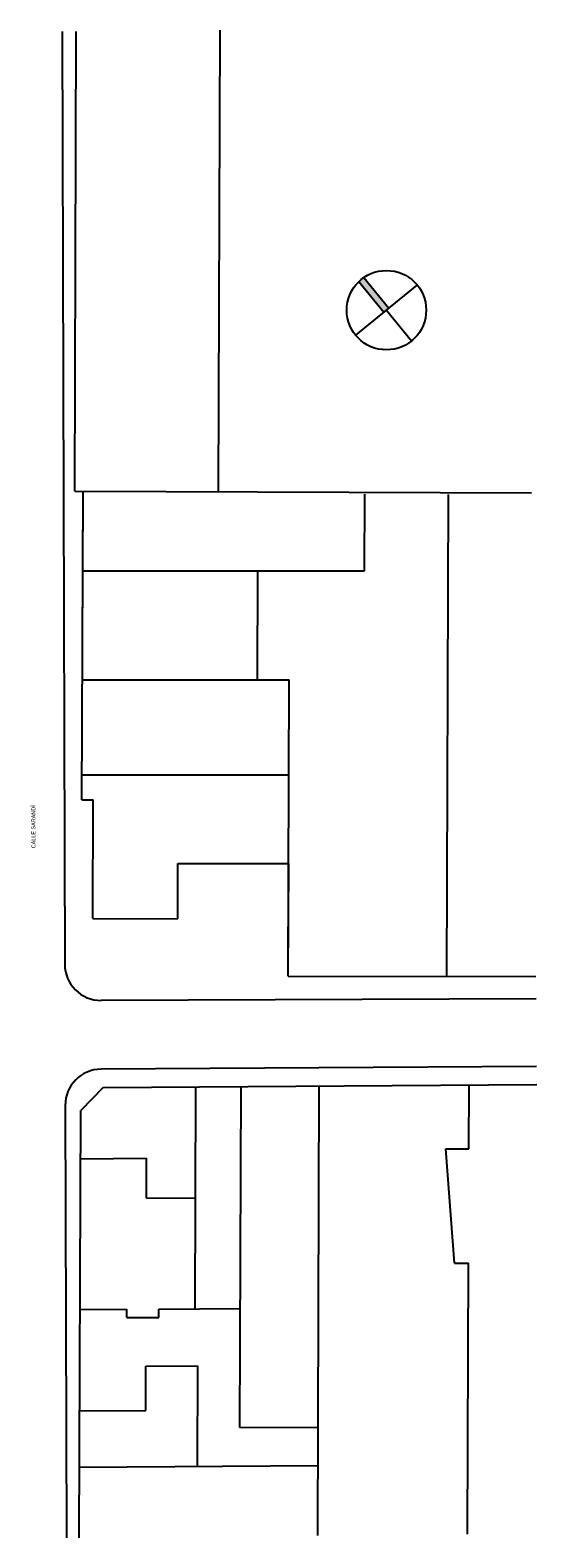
# Model space of a CAD drawing. Header units: metres. Extents: x -18231 to -17951, y 15132 to 15402.
# Tile 123 of 144: x -18092 to -18045, y 15133 to 15272. Entities that reach past the tile are written whole.
import ezdxf

# ---------------------------------------------------------------- set-up
doc = ezdxf.new("R2010")
doc.units = ezdxf.units.M
doc.layers.get('0').update_dxf_attribs({"color": 1})
doc.layers.add('TEXTOS', color=1, linetype='Continuous')
doc.styles.add('Romans', font='arial.ttf', dxfattribs={"height": 0.2})

# ---------------------------------------------------------------- blocks, each defined once
blk = doc.blocks.new('A$C85d177ad')
at = {"linetype": 'ByBlock'}
h = blk.add_hatch(color=0, dxfattribs=at)
h.dxf.hatch_style = 1
h.paths.add_polyline_path([(4.57, 4.63), (5.18, 5.13), (2.11, 8.89, 0.040629), (1.5, 8.39)])
at = {"color": 0, "linetype": 'ByBlock'}
for p, q in [((1.1, 1.79), (8.65, 7.96)), ((1.5, 8.39), (4.57, 4.63)), ((2.11, 8.89), (5.18, 5.13)), ((4.88, 4.88), (7.96, 1.1))]:
    blk.add_line(p, q, dxfattribs=at)
blk.add_circle((4.88, 4.88), 4.88, dxfattribs=at)

msp = doc.modelspace()

# ---------------------------------------------------------------- linework, layer by layer
at = {"linetype": 'ByBlock', "lineweight": -2}
for p, q in [((-18074.247, 15229.563), (-18074.102, 15272.06)), ((-18088.662, 15271.931), (-18088.421, 15185.907)), ((-18087.511, 15229.545), (-18087.366, 15271.943)), ((-18087.511, 15229.545), (-18045.421, 15229.401)), ((-18086.837, 15201.084), (-18086.74, 15229.543)), ((-18086.837, 15201.084), (-18086.741, 15229.349)), ((-18060.819, 15222.195), (-18060.795, 15229.26)), ((-18053.219, 15184.804), (-18053.067, 15229.233)), ((-18086.765, 15222.201), (-18060.819, 15222.195)), ((-18070.666, 15212.153), (-18070.632, 15222.197)), ((-18086.799, 15212.157), (-18067.737, 15212.153)), ((-18067.831, 15184.807), (-18067.737, 15212.153)), ((-18086.829, 15203.397), (-18067.767, 15203.393)), ((-18086.837, 15201.084), (-18085.814, 15201.083)), ((-18086.837, 15201.084), (-18085.814, 15201.083)), ((-18085.851, 15190.123), (-18085.814, 15201.083)), ((-18085.851, 15190.123), (-18085.814, 15201.083)), ((-18078.022, 15190.121), (-18078.005, 15195.196)), ((-18078.022, 15190.121), (-18078.005, 15195.196)), ((-18078.005, 15195.196), (-18067.795, 15195.194)), ((-18078.005, 15195.196), (-18067.795, 15195.194)), ((-18067.831, 15184.807), (-18067.795, 15195.194)), ((-18085.851, 15190.123), (-18078.022, 15190.121)), ((-18085.851, 15190.123), (-18078.022, 15190.121)), ((-18067.831, 15184.807), (-18045.027, 15184.803)), ((-18067.831, 15184.807), (-18045.027, 15184.803)), ((-18045.009, 15182.717), (-18085.078, 15182.585)), ((-18044.954, 15176.491), (-18085.073, 15176.241)), ((-18084.89, 15174.56), (-18044.939, 15174.821)), ((-18084.89, 15174.56), (-18044.939, 15174.821)), ((-18065.121, 15133.226), (-18064.979, 15174.69)), ((-18051.2, 15168.911), (-18051.18, 15174.78)), ((-18084.89, 15174.56), (-18086.959, 15172.417)), ((-18084.89, 15174.56), (-18086.959, 15172.417)), ((-18076.422, 15154.138), (-18076.352, 15174.616)), ((-18072.294, 15143.195), (-18072.186, 15174.643)), ((-18088.384, 15172.9), (-18088.272, 15133.021)), ((-18087.093, 15133.032), (-18086.959, 15172.417)), ((-18087.093, 15133.032), (-18086.959, 15172.417)), ((-18086.974, 15167.987), (-18080.89, 15168.027)), ((-18080.903, 15164.332), (-18080.89, 15168.027)), ((-18053.315, 15168.897), (-18051.2, 15168.911)), ((-18052.519, 15158.35), (-18053.315, 15168.897)), ((-18080.903, 15164.332), (-18076.387, 15164.362)), ((-18052.519, 15158.35), (-18051.236, 15158.358)), ((-18051.321, 15133.348), (-18051.236, 15158.358)), ((-18087.021, 15154.068), (-18082.705, 15154.096)), ((-18082.707, 15153.327), (-18082.705, 15154.096)), ((-18079.758, 15153.346), (-18079.755, 15154.116)), ((-18079.755, 15154.116), (-18072.256, 15154.165)), ((-18082.707, 15153.327), (-18079.758, 15153.346)), ((-18080.969, 15144.772), (-18080.956, 15148.844)), ((-18080.956, 15148.844), (-18076.173, 15148.875)), ((-18076.205, 15139.609), (-18076.173, 15148.875)), ((-18087.053, 15144.732), (-18080.969, 15144.772)), ((-18072.294, 15143.195), (-18065.087, 15143.242)), ((-18087.071, 15139.538), (-18065.099, 15139.682))]:
    msp.add_line(p, q, dxfattribs=at)
for centre, start, end in [((-18085.089, 15185.916), 180.16091, 270.18835), ((-18085.053, 15172.909), 90.35796, 180.16091), ((-18085.053, 15172.909), 90.35796, 180.16091)]:
    msp.add_arc(centre, 3.331, start, end, dxfattribs=at)

# ---------------------------------------------------------------- block references
at = {"layer": 'TEXTOS', "xscale": 0.75, "yscale": 0.75, "zscale": 0.75}
msp.add_blockref('A$C85d177ad', (-18062.451, 15242.577), dxfattribs=at)

# ---------------------------------------------------------------- texts
at = {"layer": 'TEXTOS', "style": 'Romans'}
msp.add_text('CALLE SARANDÍ', height=0.36, rotation=90, dxfattribs=at).set_placement((-18091.133, 15196.61))

doc.saveas('drawing.dxf')
